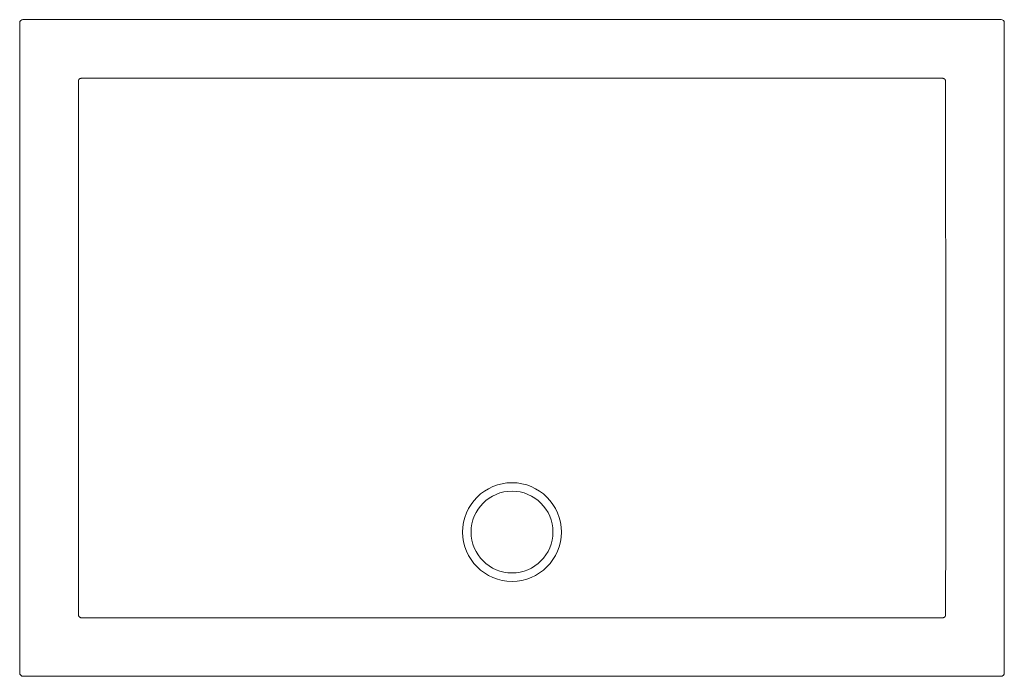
# Model space of a CAD drawing. Header units: millimetres. Extents: x 3905 to 3906.2, y 2345.37 to 2346.17.
import ezdxf

# ---------------------------------------------------------------- set-up
doc = ezdxf.new("R2010")
doc.units = ezdxf.units.MM
doc.layers.add('SANINDUSA', color=3, linetype='Continuous')

msp = doc.modelspace()

# ---------------------------------------------------------------- linework, layer by layer
at = {"layer": 'SANINDUSA', "linetype": 'Continuous', "lineweight": 15}
for p, q in [((3904.999, 2346.1648), (3904.999, 2345.3702)), ((3906.1976, 2346.1688), (3905.003, 2346.1688)), ((3906.2016, 2345.3702), (3906.2016, 2346.1648)), ((3905.003, 2345.3662), (3906.1976, 2345.3662))]:
    msp.add_line(p, q, dxfattribs=at)
at = {"layer": 'SANINDUSA', "linetype": 'Continuous', "lineweight": 15, "flags": 128}
msp.add_lwpolyline([(3906.13, 2345.5425), (3906.13, 2345.5505), (3906.13, 2345.5825), (3906.13, 2345.7105), (3906.1299, 2346.0921)], dxfattribs=at)
at = {"layer": 'SANINDUSA', "linetype": 'Continuous', "lineweight": 15}
for radius in [0.0603, 0.05]:
    msp.add_circle((3905.6003, 2345.5425), radius, dxfattribs=at)
for centre, major_axis in [((3905.003, 2346.1648), (-0.00283, 0.00283)), ((3906.1976, 2346.1648), (0.00283, 0.00283)), ((3905.003, 2345.3702), (-0.00283, -0.00283)), ((3906.1976, 2345.3702), (0.00283, -0.00283))]:
    msp.add_ellipse(centre, major_axis=major_axis, ratio=0.999695, start_param=5.497939, end_param=7.068431, dxfattribs=at)
for points, knots in [([(3905.0743, 2346.0971), (3905.0741, 2346.0971), (3905.0738, 2346.0971), (3905.0734, 2346.097), (3905.0731, 2346.0969), (3905.0727, 2346.0968), (3905.0725, 2346.0966), (3905.0721, 2346.0964), (3905.0719, 2346.0962), (3905.0714, 2346.0957), (3905.0711, 2346.0953), (3905.0708, 2346.0946), (3905.0707, 2346.0944), (3905.0706, 2346.0939), (3905.0706, 2346.0937), (3905.0706, 2346.0934)], [0, 0, 0, 0, 0.125, 0.125, 0.25, 0.25, 0.375, 0.375, 0.5, 0.5, 0.75, 0.75, 0.875, 0.875, 1, 1, 1, 1]), ([(3905.6003, 2346.0972), (3905.5566, 2346.0972), (3905.5128, 2346.0972), (3905.4254, 2346.0971), (3905.3817, 2346.0971), (3905.2505, 2346.0971), (3905.1631, 2346.0971), (3905.0757, 2346.0971)], [0, 0, 0, 0, 0.25, 0.25, 0.5, 0.5, 1, 1, 1, 1]), ([(3906.1249, 2346.0971), (3906.0374, 2346.0971), (3905.95, 2346.0971), (3905.8188, 2346.0971), (3905.7751, 2346.0971), (3905.6877, 2346.0972), (3905.644, 2346.0972), (3905.6003, 2346.0972)], [0, 0, 0, 0, 0.5, 0.5, 0.75, 0.75, 1, 1, 1, 1]), ([(3906.1299, 2346.0934), (3906.1299, 2346.0937), (3906.1299, 2346.0939), (3906.1298, 2346.0944), (3906.1297, 2346.0946), (3906.1296, 2346.0951), (3906.1294, 2346.0953), (3906.1292, 2346.0957), (3906.129, 2346.0959), (3906.1285, 2346.0964), (3906.1281, 2346.0967), (3906.1274, 2346.0969), (3906.1272, 2346.097), (3906.1267, 2346.0971), (3906.1265, 2346.0971), (3906.1262, 2346.0971)], [0, 0, 0, 0, 0.125, 0.125, 0.25, 0.25, 0.375, 0.375, 0.5, 0.5, 0.75, 0.75, 0.875, 0.875, 1, 1, 1, 1]), ([(3905.0706, 2345.4415), (3905.0706, 2345.4413), (3905.0706, 2345.441), (3905.0707, 2345.4406), (3905.0708, 2345.4403), (3905.071, 2345.4399), (3905.0711, 2345.4397), (3905.0714, 2345.4393), (3905.0715, 2345.4391), (3905.072, 2345.4386), (3905.0725, 2345.4383), (3905.0731, 2345.438), (3905.0734, 2345.4379), (3905.0738, 2345.4378), (3905.0741, 2345.4378), (3905.0743, 2345.4378)], [0, 0, 0, 0, 0.125, 0.125, 0.25, 0.25, 0.375, 0.375, 0.5, 0.5, 0.75, 0.75, 0.875, 0.875, 1, 1, 1, 1]), ([(3905.0757, 2345.4378), (3905.1194, 2345.4378), (3905.1631, 2345.4378), (3905.2505, 2345.4378), (3905.2943, 2345.4377), (3905.3598, 2345.4377), (3905.3817, 2345.4377), (3905.4254, 2345.4377), (3905.4473, 2345.4377), (3905.491, 2345.4377), (3905.5128, 2345.4377), (3905.5456, 2345.4377), (3905.5566, 2345.4377), (3905.5784, 2345.4377), (3905.5893, 2345.4377), (3905.6112, 2345.4377), (3905.6221, 2345.4377), (3905.644, 2345.4377), (3905.6549, 2345.4377), (3905.6877, 2345.4377), (3905.7096, 2345.4377), (3905.7533, 2345.4377), (3905.7751, 2345.4377), (3905.8188, 2345.4377), (3905.8407, 2345.4377), (3905.9063, 2345.4377), (3905.95, 2345.4378), (3906.0374, 2345.4378), (3906.0811, 2345.4378), (3906.1249, 2345.4378)], [0, 0, 0, 0, 0.125, 0.125, 0.25, 0.25, 0.3125, 0.3125, 0.375, 0.375, 0.4375, 0.4375, 0.46875, 0.46875, 0.5, 0.5, 0.53125, 0.53125, 0.5625, 0.5625, 0.625, 0.625, 0.6875, 0.6875, 0.75, 0.75, 0.875, 0.875, 1, 1, 1, 1]), ([(3906.1262, 2345.4378), (3906.1265, 2345.4378), (3906.1267, 2345.4378), (3906.1272, 2345.4379), (3906.1274, 2345.438), (3906.1279, 2345.4382), (3906.1281, 2345.4383), (3906.1285, 2345.4386), (3906.1287, 2345.4387), (3906.1292, 2345.4392), (3906.1295, 2345.4397), (3906.1297, 2345.4403), (3906.1298, 2345.4406), (3906.1299, 2345.441), (3906.1299, 2345.4413), (3906.1299, 2345.4415)], [0, 0, 0, 0, 0.125, 0.125, 0.25, 0.25, 0.375, 0.375, 0.5, 0.5, 0.75, 0.75, 0.875, 0.875, 1, 1, 1, 1])]:
    msp.add_open_spline(points, degree=3, knots=knots, dxfattribs=at)
for points in [[(3905.0706, 2346.0934), (3905.0706, 2346.093), (3905.0706, 2346.0925), (3905.0706, 2346.0921)], [(3905.0706, 2346.0921), (3905.0706, 2345.9089), (3905.0706, 2345.7257), (3905.0706, 2345.5425)], [(3905.0757, 2346.0971), (3905.0752, 2346.0971), (3905.0748, 2346.0971), (3905.0743, 2346.0971)], [(3906.1262, 2346.0971), (3906.1258, 2346.0971), (3906.1253, 2346.0971), (3906.1249, 2346.0971)], [(3906.1299, 2346.0921), (3906.1299, 2346.0925), (3906.1299, 2346.093), (3906.1299, 2346.0934)], [(3905.0706, 2345.5425), (3905.0706, 2345.5093), (3905.0706, 2345.4761), (3905.0706, 2345.4429)], [(3906.1299, 2345.4429), (3906.1299, 2345.4761), (3906.13, 2345.5093), (3906.13, 2345.5425)], [(3905.0706, 2345.4429), (3905.0706, 2345.4424), (3905.0706, 2345.442), (3905.0706, 2345.4415)], [(3906.1299, 2345.4415), (3906.1299, 2345.442), (3906.1299, 2345.4424), (3906.1299, 2345.4429)], [(3905.0743, 2345.4378), (3905.0748, 2345.4378), (3905.0752, 2345.4378), (3905.0757, 2345.4378)], [(3906.1249, 2345.4378), (3906.1253, 2345.4378), (3906.1258, 2345.4378), (3906.1262, 2345.4378)]]:
    msp.add_open_spline(points, degree=3, dxfattribs=at)

doc.saveas('drawing.dxf')
